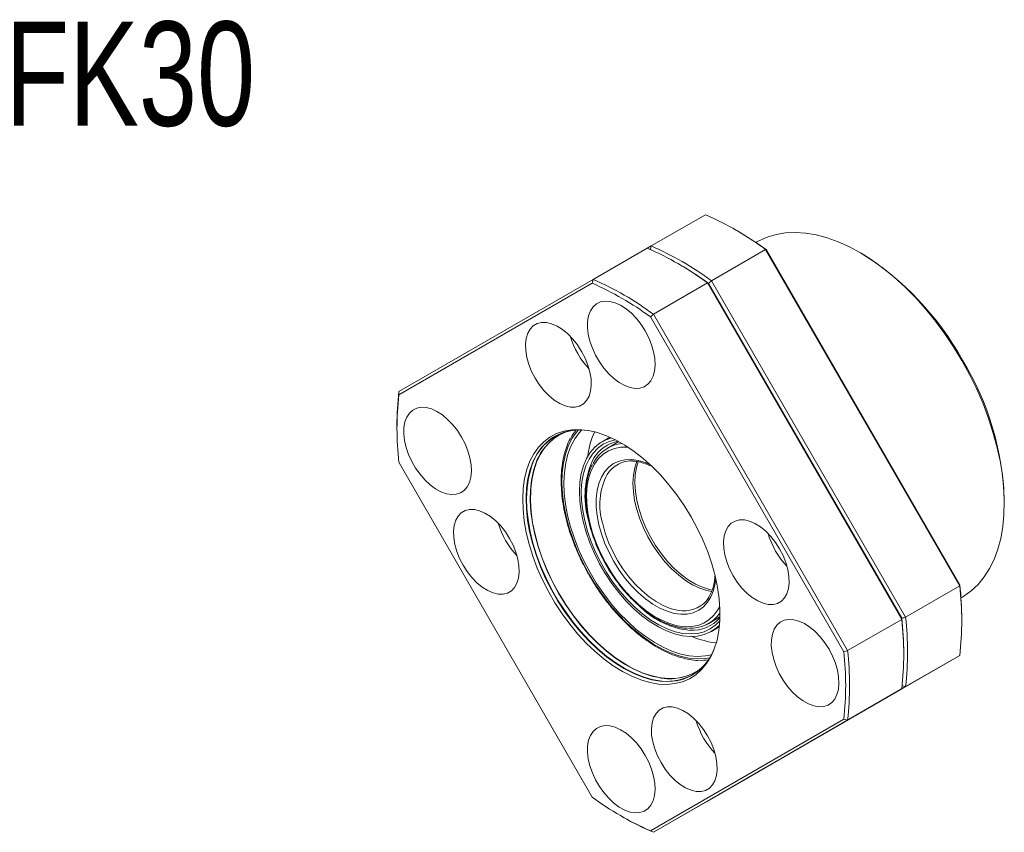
# Model space of a CAD drawing. Header units: millimetres. Extents: x 60 to 243, y 20 to 195.
# Tile 8 of 8: x 125 to 215, y 121 to 195. Entities that reach past the tile are written whole.
import ezdxf

# ---------------------------------------------------------------- set-up
doc = ezdxf.new("R2010")
doc.units = ezdxf.units.MM
doc.layers.add('FORMAT', color=7, linetype='Continuous')
doc.styles.add('SLDTEXTSTYLE0', font='TXT', dxfattribs={"width": 0.75})

msp = doc.modelspace()

# ---------------------------------------------------------------- linework, layer by layer
at = {"color": 7, "linetype": 'Continuous', "lineweight": 15}
for p, q in [((182.607, 174.103), (187.557, 176.96)), ((190.488, 175.48), (190.311, 175.582)), ((177.303, 171.041), (182.253, 173.898)), ((182.253, 173.898), (182.607, 174.103)), ((193.058, 173.784), (188.109, 170.926)), ((192.247, 174.47), (192.172, 174.427)), ((210.807, 143.043), (193.058, 173.784)), ((193.152, 173.74), (210.816, 143.146)), ((201.8, 173.438), (201.623, 173.54)), ((185.184, 172.419), (185.007, 172.521)), ((159.555, 160.792), (177.303, 171.041)), ((177.303, 171.041), (177.209, 170.698)), ((177.209, 170.698), (159.546, 160.498)), ((187.755, 170.722), (182.805, 167.865)), ((205.503, 139.981), (187.755, 170.722)), ((187.755, 170.722), (187.849, 170.679)), ((187.849, 170.679), (205.513, 140.085)), ((188.109, 170.926), (205.857, 140.186)), ((182.805, 167.865), (182.546, 167.617)), ((200.209, 137.023), (182.546, 167.617)), ((182.805, 167.865), (200.553, 137.124)), ((159.555, 160.792), (159.546, 160.498)), ((159.371, 157.721), (159.371, 157.517)), ((178.833, 156.623), (178.113, 156.207)), ((179.641, 156.223), (178.612, 155.629)), ((159.546, 154.335), (177.209, 123.741)), ((214.879, 150.578), (214.879, 150.782)), ((205.857, 140.186), (210.807, 143.043)), ((210.921, 141.95), (210.995, 141.993)), ((187.861, 139.607), (188.89, 140.201)), ((200.553, 137.124), (205.503, 139.981)), ((205.513, 140.085), (205.503, 139.981)), ((210.99, 139.76), (210.99, 139.964)), ((188.112, 138.886), (188.832, 139.302)), ((200.553, 137.124), (200.209, 137.023)), ((205.687, 136.699), (205.687, 136.903)), ((193.058, 126.441), (210.807, 136.69)), ((210.807, 136.69), (205.857, 133.832)), ((187.755, 123.379), (205.503, 133.628)), ((205.857, 133.832), (188.109, 123.583)), ((205.503, 133.628), (200.553, 130.771)), ((182.546, 120.661), (200.209, 130.861)), ((200.553, 130.771), (182.805, 120.522)), ((200.209, 130.861), (200.553, 130.771)), ((188.109, 123.583), (193.058, 126.441)), ((182.805, 120.522), (187.755, 123.379)), ((179.874, 122.002), (180.051, 121.899)), ((182.546, 120.661), (182.805, 120.522))]:
    msp.add_line(p, q, dxfattribs=at)
at = {"color": 7, "linetype": 'Continuous', "lineweight": 15, "flags": 128}
for points in [[(210.996, 163.645), (210.241, 164.887), (209.435, 166.089), (208.581, 167.244), (207.686, 168.345), (206.754, 169.384), (205.791, 170.357), (204.804, 171.257), (203.797, 172.078), (202.777, 172.816), (201.75, 173.467), (200.722, 174.026), (199.7, 174.489), (198.689, 174.855), (197.696, 175.121), (196.726, 175.286), (195.786, 175.348), (194.881, 175.307), (194.016, 175.163), (193.198, 174.917), (192.43, 174.571), (192.247, 174.47)], [(182.065, 166.335), (181.686, 166.927), (181.26, 167.47), (180.798, 167.951), (180.312, 168.358), (179.815, 168.68), (179.32, 168.908), (178.839, 169.037), (178.385, 169.063), (177.97, 168.986), (177.604, 168.807), (177.297, 168.532), (177.057, 168.167), (176.889, 167.722), (176.8, 167.208), (176.79, 166.639), (176.86, 166.029), (177.008, 165.395), (177.23, 164.752), (177.521, 164.118), (177.873, 163.508), (178.277, 162.939), (178.723, 162.425), (179.198, 161.979), (179.691, 161.614), (180.189, 161.338), (180.678, 161.159), (181.147, 161.082), (181.583, 161.107), (181.975, 161.235), (182.313, 161.463), (182.587, 161.784), (182.792, 162.191), (182.92, 162.672), (182.971, 163.215), (182.94, 163.806), (182.831, 164.43), (182.645, 165.071), (182.388, 165.711), (182.065, 166.335)], [(176.25, 164.473), (175.871, 165.062), (175.445, 165.602), (174.982, 166.077), (174.497, 166.475), (174.001, 166.785), (173.508, 166.998), (173.033, 167.109), (172.587, 167.115), (172.183, 167.015), (171.832, 166.813), (171.543, 166.513), (171.325, 166.124), (171.184, 165.656), (171.122, 165.123), (171.143, 164.538), (171.245, 163.918), (171.425, 163.28), (171.679, 162.641), (172, 162.019), (172.379, 161.43), (172.805, 160.89), (173.267, 160.415), (173.753, 160.017), (174.249, 159.707), (174.742, 159.493), (175.217, 159.382), (175.663, 159.377), (176.067, 159.477), (176.418, 159.679), (176.707, 159.979), (176.925, 160.368), (177.066, 160.836), (177.128, 161.369), (177.107, 161.954), (177.005, 162.573), (176.825, 163.211), (176.571, 163.85), (176.25, 164.473)], [(210.995, 141.993), (211.176, 142.102), (211.86, 142.594), (212.482, 143.18), (213.038, 143.857), (213.526, 144.621), (213.943, 145.466), (214.285, 146.388), (214.551, 147.381), (214.739, 148.44), (214.849, 149.557), (214.879, 150.727), (214.829, 151.941), (214.7, 153.194), (214.492, 154.477), (214.206, 155.782), (213.845, 157.102), (213.411, 158.429), (212.905, 159.755), (212.332, 161.071), (211.694, 162.371), (210.996, 163.645)], [(165.271, 156.637), (164.892, 157.229), (164.466, 157.772), (164.004, 158.253), (163.518, 158.66), (163.021, 158.982), (162.526, 159.21), (162.045, 159.339), (161.591, 159.365), (161.176, 159.288), (160.81, 159.109), (160.503, 158.834), (160.263, 158.469), (160.096, 158.024), (160.006, 157.51), (159.996, 156.941), (160.066, 156.331), (160.214, 155.697), (160.436, 155.054), (160.727, 154.42), (161.079, 153.81), (161.483, 153.241), (161.929, 152.727), (162.404, 152.281), (162.897, 151.916), (163.395, 151.64), (163.884, 151.461), (164.353, 151.384), (164.79, 151.409), (165.181, 151.537), (165.519, 151.765), (165.794, 152.086), (165.998, 152.493), (166.127, 152.974), (166.177, 153.517), (166.147, 154.108), (166.037, 154.732), (165.851, 155.373), (165.594, 156.013), (165.271, 156.637)], [(186.253, 149.361), (185.628, 150.378), (184.952, 151.355), (184.232, 152.282), (183.474, 153.15), (182.684, 153.953), (181.869, 154.683), (181.037, 155.334), (180.195, 155.901), (179.349, 156.377), (178.509, 156.76), (177.681, 157.045), (176.871, 157.23), (176.089, 157.313), (175.339, 157.295), (174.63, 157.174), (173.966, 156.952), (173.355, 156.632), (172.801, 156.215), (172.309, 155.705), (171.883, 155.107), (171.528, 154.427), (171.246, 153.669), (171.04, 152.842), (170.912, 151.951), (170.863, 151.006), (170.892, 150.013), (171.001, 148.982), (171.188, 147.923), (171.451, 146.843), (171.788, 145.754), (172.196, 144.664), (172.672, 143.582), (173.211, 142.519), (173.808, 141.484), (174.459, 140.486), (175.158, 139.533), (175.898, 138.635), (176.673, 137.798), (177.476, 137.031), (178.3, 136.339), (179.139, 135.73), (179.983, 135.208), (180.827, 134.778), (181.662, 134.444), (182.482, 134.209), (183.279, 134.074), (184.046, 134.042), (184.776, 134.111), (185.463, 134.283), (186.101, 134.554), (186.685, 134.923), (187.208, 135.387), (187.668, 135.942), (188.058, 136.581), (188.377, 137.301), (188.621, 138.095), (188.789, 138.955), (188.878, 139.874), (188.888, 140.844), (188.818, 141.857), (188.67, 142.903), (188.445, 143.974), (188.145, 145.059), (187.772, 146.15), (187.329, 147.237), (186.822, 148.311), (186.253, 149.361)], [(174.812, 157.117), (174.462, 156.97), (173.868, 156.627), (173.332, 156.187), (172.861, 155.655), (172.457, 155.035), (172.126, 154.333), (171.87, 153.556), (171.691, 152.71), (171.599, 151.913)], [(176.267, 157.288), (176.034, 157.037), (175.616, 156.464), (175.267, 155.809), (174.992, 155.076), (174.792, 154.273), (174.67, 153.407), (174.627, 152.486), (174.664, 151.519), (174.779, 150.516), (174.972, 149.484), (175.24, 148.434), (175.583, 147.376), (175.996, 146.32), (176.475, 145.275), (177.016, 144.251), (177.614, 143.258), (178.263, 142.306), (178.958, 141.402)], [(175.282, 156.594), (175.385, 156.78), (175.708, 157.273)], [(178.978, 156.558), (178.487, 156.393), (177.945, 156.104), (177.461, 155.717), (177.041, 155.238), (176.691, 154.671), (176.412, 154.024), (176.21, 153.304), (176.086, 152.518), (176.042, 151.676), (176.077, 150.787), (176.193, 149.862), (176.387, 148.91), (176.657, 147.943), (177, 146.971), (177.412, 146.006), (177.889, 145.059), (178.425, 144.139), (179.015, 143.258), (179.65, 142.426)], [(181.293, 154.411), (181.102, 153.831), (180.98, 153.161), (180.938, 152.433), (180.977, 151.658), (181.095, 150.848), (181.291, 150.016), (181.562, 149.173), (181.904, 148.334), (182.312, 147.509), (182.779, 146.713), (183.299, 145.957), (183.864, 145.252), (184.464, 144.609), (185.092, 144.039), (185.736, 143.548), (186.389, 143.146), (187.039, 142.838), (187.678, 142.629), (188.158, 142.537)], [(169.666, 147.385), (169.287, 147.974), (168.861, 148.514), (168.399, 148.989), (167.913, 149.387), (167.417, 149.697), (166.924, 149.911), (166.449, 150.022), (166.003, 150.027), (165.599, 149.927), (165.248, 149.725), (164.959, 149.425), (164.741, 149.036), (164.6, 148.568), (164.538, 148.035), (164.559, 147.45), (164.661, 146.831), (164.841, 146.193), (165.095, 145.553), (165.416, 144.931), (165.795, 144.342), (166.221, 143.802), (166.684, 143.327), (167.169, 142.929), (167.665, 142.619), (168.158, 142.406), (168.633, 142.295), (169.079, 142.289), (169.483, 142.389), (169.834, 142.591), (170.123, 142.891), (170.341, 143.28), (170.482, 143.748), (170.544, 144.281), (170.523, 144.866), (170.421, 145.486), (170.241, 146.124), (169.987, 146.763), (169.666, 147.385)], [(194.339, 146.428), (193.96, 147.017), (193.534, 147.556), (193.072, 148.031), (192.586, 148.43), (192.09, 148.739), (191.597, 148.953), (191.122, 149.064), (190.676, 149.07), (190.272, 148.97), (189.921, 148.767), (189.632, 148.467), (189.414, 148.078), (189.273, 147.611), (189.211, 147.077), (189.232, 146.493), (189.334, 145.873), (189.514, 145.235), (189.768, 144.596), (190.089, 143.973), (190.468, 143.384), (190.894, 142.845), (191.357, 142.369), (191.842, 141.971), (192.338, 141.661), (192.831, 141.448), (193.306, 141.337), (193.752, 141.331), (194.156, 141.431), (194.507, 141.634), (194.796, 141.934), (195.014, 142.323), (195.155, 142.79), (195.217, 143.324), (195.196, 143.908), (195.094, 144.528), (194.914, 145.166), (194.66, 145.805), (194.339, 146.428)], [(179.65, 142.426), (180.325, 141.652), (181.032, 140.944), (181.762, 140.311), (182.507, 139.761), (183.26, 139.298), (184.01, 138.929), (184.751, 138.658), (185.473, 138.487), (186.168, 138.419), (186.828, 138.455), (187.447, 138.593), (188.016, 138.833), (188.53, 139.172), (188.848, 139.46)], [(178.958, 141.402), (179.691, 140.555), (180.457, 139.774), (181.247, 139.065), (182.055, 138.436), (182.872, 137.891), (183.692, 137.437), (184.506, 137.077), (185.307, 136.815), (186.088, 136.653), (186.841, 136.593), (187.56, 136.635), (188.125, 136.747)], [(198.859, 137.248), (198.48, 137.839), (198.054, 138.382), (197.592, 138.864), (197.106, 139.27), (196.609, 139.592), (196.114, 139.82), (195.633, 139.949), (195.179, 139.975), (194.763, 139.898), (194.398, 139.719), (194.091, 139.444), (193.85, 139.079), (193.683, 138.634), (193.593, 138.12), (193.583, 137.551), (193.653, 136.942), (193.801, 136.307), (194.024, 135.665), (194.315, 135.03), (194.667, 134.42), (195.071, 133.851), (195.516, 133.337), (195.992, 132.892), (196.485, 132.526), (196.982, 132.251), (197.472, 132.072), (197.941, 131.994), (198.377, 132.019), (198.769, 132.148), (199.107, 132.375), (199.381, 132.697), (199.585, 133.103), (199.714, 133.584), (199.764, 134.127), (199.734, 134.718), (199.625, 135.342), (199.439, 135.983), (199.181, 136.624), (198.859, 137.248)], [(180.585, 135.678), (181.038, 135.441), (181.874, 135.074), (182.696, 134.806), (183.497, 134.639), (184.27, 134.575), (185.008, 134.614), (185.705, 134.757), (186.353, 135.001), (186.948, 135.344), (187.249, 135.573)], [(187.755, 129.34), (187.376, 129.929), (186.95, 130.468), (186.488, 130.944), (186.002, 131.342), (185.506, 131.652), (185.013, 131.865), (184.538, 131.976), (184.092, 131.982), (183.688, 131.882), (183.337, 131.679), (183.049, 131.379), (182.831, 130.99), (182.689, 130.523), (182.628, 129.989), (182.648, 129.405), (182.75, 128.785), (182.93, 128.147), (183.184, 127.508), (183.505, 126.886), (183.884, 126.296), (184.31, 125.757), (184.773, 125.282), (185.258, 124.884), (185.754, 124.574), (186.247, 124.36), (186.723, 124.249), (187.168, 124.243), (187.572, 124.343), (187.923, 124.546), (188.212, 124.846), (188.43, 125.235), (188.571, 125.703), (188.633, 126.236), (188.612, 126.82), (188.51, 127.44), (188.33, 128.078), (188.076, 128.717), (187.755, 129.34)], [(182.065, 127.55), (181.686, 128.141), (181.26, 128.684), (180.798, 129.166), (180.312, 129.572), (179.815, 129.894), (179.32, 130.122), (178.839, 130.251), (178.385, 130.277), (177.97, 130.2), (177.604, 130.021), (177.297, 129.746), (177.057, 129.381), (176.889, 128.936), (176.8, 128.422), (176.79, 127.853), (176.86, 127.244), (177.008, 126.609), (177.23, 125.967), (177.521, 125.332), (177.873, 124.722), (178.277, 124.153), (178.723, 123.639), (179.198, 123.194), (179.691, 122.828), (180.189, 122.553), (180.678, 122.374), (181.147, 122.296), (181.583, 122.321), (181.975, 122.45), (182.313, 122.677), (182.587, 122.999), (182.792, 123.405), (182.92, 123.886), (182.971, 124.429), (182.94, 125.02), (182.831, 125.644), (182.645, 126.285), (182.388, 126.926), (182.065, 127.55)]]:
    msp.add_lwpolyline(points, dxfattribs=at)
at = {"color": 8, "linetype": 'Continuous', "lineweight": 15, "flags": 128}
for points in [[(175.932, 157.286), (175.77, 157.092), (175.367, 156.495), (175.033, 155.817), (174.773, 155.065), (174.588, 154.244), (174.481, 153.362), (174.451, 152.428), (174.5, 151.449), (174.627, 150.435), (174.831, 149.395), (175.11, 148.338), (175.461, 147.275), (175.882, 146.213), (176.368, 145.164), (176.915, 144.136), (177.519, 143.139), (178.173, 142.182), (178.871, 141.274), (179.609, 140.422), (180.377, 139.635), (181.171, 138.92), (181.982, 138.282), (182.804, 137.729), (183.628, 137.264), (184.448, 136.893), (185.255, 136.618), (186.043, 136.442), (186.805, 136.367), (187.533, 136.393), (187.956, 136.458)], [(172.811, 155.936), (172.595, 155.693), (172.175, 155.102), (171.824, 154.43), (171.545, 153.682), (171.342, 152.865), (171.215, 151.985), (171.166, 151.051), (171.196, 150.071), (171.303, 149.053), (171.487, 148.006), (171.747, 146.94), (172.08, 145.864), (172.483, 144.787), (172.953, 143.719), (173.486, 142.67), (174.076, 141.647), (174.719, 140.661), (175.409, 139.721), (176.14, 138.833), (176.905, 138.007), (177.698, 137.249), (178.513, 136.566), (179.34, 135.964), (180.175, 135.448), (181.008, 135.024), (181.833, 134.694), (182.643, 134.461), (183.429, 134.329), (184.187, 134.296), (184.908, 134.365), (185.302, 134.45)], [(188.876, 139.851), (188.499, 139.468), (188.002, 139.111), (187.448, 138.854), (186.842, 138.698), (186.194, 138.646), (185.509, 138.699), (184.796, 138.855), (184.063, 139.113), (183.319, 139.47), (182.573, 139.921), (181.833, 140.462), (181.108, 141.087), (180.407, 141.786), (179.737, 142.554), (179.107, 143.38), (178.524, 144.255), (177.994, 145.168), (177.525, 146.109), (177.121, 147.067), (176.787, 148.031), (176.528, 148.989), (176.346, 149.93), (176.243, 150.844), (176.22, 151.718), (176.279, 152.544), (176.417, 153.311), (176.634, 154.01), (176.927, 154.634), (177.293, 155.175), (177.727, 155.626), (178.223, 155.982), (178.778, 156.24), (179.331, 156.387)], [(180.473, 155.724), (179.846, 155.714), (179.251, 155.602), (178.704, 155.389), (178.212, 155.076), (177.781, 154.668), (177.416, 154.17), (177.122, 153.589), (176.903, 152.931), (176.761, 152.205), (176.699, 151.42), (176.716, 150.586), (176.814, 149.714), (176.989, 148.813)], [(177.832, 148.633), (177.672, 149.467), (177.59, 150.273), (177.589, 151.038), (177.666, 151.752), (177.823, 152.404), (178.056, 152.985), (178.361, 153.486), (178.736, 153.9), (179.173, 154.221), (179.667, 154.444), (180.211, 154.567), (180.796, 154.586), (181.414, 154.502), (182.056, 154.317), (182.483, 154.142)], [(181.42, 154.387), (181.261, 153.86), (181.148, 153.182)], [(171.592, 153.693), (171.592, 153.691), (171.389, 152.874), (171.262, 151.996), (171.213, 151.063), (171.242, 150.084), (171.35, 149.068), (171.534, 148.023), (171.793, 146.958), (172.126, 145.884), (172.528, 144.809), (172.997, 143.742), (173.529, 142.694), (174.119, 141.673), (174.761, 140.688), (175.45, 139.749), (176.179, 138.863), (176.944, 138.037), (177.736, 137.28), (178.549, 136.598), (179.376, 135.997), (180.209, 135.483), (181.041, 135.059), (181.865, 134.729), (182.673, 134.497), (183.225, 134.394)], [(171.911, 153.762), (171.85, 153.546), (171.671, 152.7), (171.571, 151.793), (171.551, 150.834), (171.611, 149.83), (171.751, 148.791), (171.968, 147.727), (172.262, 146.647), (172.63, 145.561), (173.068, 144.479), (173.572, 143.41), (174.138, 142.365), (174.76, 141.352), (175.434, 140.381), (176.152, 139.46), (176.909, 138.599), (177.697, 137.805), (178.51, 137.084), (179.34, 136.444), (180.179, 135.89), (181.02, 135.428), (181.855, 135.061), (182.677, 134.793), (183.479, 134.626), (183.531, 134.619)], [(181.148, 153.182), (181.115, 152.448), (181.163, 151.669), (181.29, 150.856), (181.495, 150.022), (181.774, 149.179), (182.124, 148.34), (182.539, 147.519), (183.013, 146.726), (183.538, 145.975), (184.108, 145.277), (184.712, 144.642), (185.342, 144.08), (185.988, 143.6), (186.641, 143.208), (187.29, 142.911), (187.926, 142.713), (188.204, 142.658)], [(171.599, 151.913), (171.592, 151.803), (171.572, 150.844), (171.632, 149.84), (171.771, 148.802), (171.989, 147.738), (172.283, 146.658), (172.65, 145.572), (173.088, 144.49), (173.592, 143.422), (174.158, 142.376), (174.78, 141.364), (175.454, 140.393), (176.172, 139.473), (176.928, 138.611), (177.717, 137.817), (178.529, 137.097), (179.359, 136.457), (180.198, 135.903), (180.585, 135.678)], [(176.989, 148.813), (177.241, 147.897), (177.567, 146.976), (177.961, 146.061), (178.42, 145.165), (178.937, 144.298), (179.505, 143.472), (180.119, 142.697), (180.769, 141.982), (181.448, 141.337), (182.148, 140.77), (182.859, 140.287), (183.572, 139.895), (184.279, 139.599), (184.971, 139.403), (185.638, 139.309), (186.274, 139.318), (186.868, 139.43), (187.415, 139.644), (187.907, 139.957), (188.338, 140.364), (188.703, 140.862), (188.874, 141.172)], [(188.509, 143.703), (188.453, 143.28), (188.296, 142.628), (188.063, 142.047), (187.758, 141.546), (187.383, 141.132), (186.946, 140.811), (186.452, 140.588), (185.908, 140.466), (185.323, 140.446), (184.705, 140.53), (184.063, 140.716), (183.407, 141), (182.745, 141.38), (182.088, 141.849), (181.445, 142.401), (180.825, 143.028), (180.238, 143.72), (179.693, 144.467), (179.196, 145.259), (178.756, 146.083), (178.378, 146.929), (178.069, 147.783), (177.832, 148.633)], [(178.178, 148.699), (178.412, 147.86), (178.719, 147.018), (179.095, 146.184), (179.533, 145.372), (180.028, 144.594), (180.571, 143.862), (181.155, 143.187), (181.77, 142.58), (182.407, 142.048), (183.057, 141.601), (183.71, 141.245), (184.355, 140.986), (184.984, 140.827), (185.456, 140.775)]]:
    msp.add_lwpolyline(points, dxfattribs=at)
at = {"color": 7, "linetype": 'Continuous', "lineweight": 15}
for centre, radius, start, end in [((176.644, 151.704), 27.512, 53.37301, 66.63237), ((175.426, 149.498), 30.032, 53.82502, 59.89949), ((171.341, 148.643), 27.512, 53.37301, 66.63237), ((171.695, 148.847), 27.512, 53.37301, 66.63237), ((187.674, 150.796), 26.687, 28.85443, 58.04055), ((170.122, 146.436), 30.032, 53.82502, 59.89949), ((166.391, 145.785), 27.512, 53.37301, 66.63237), ((166.326, 145.683), 27.28, 53.51797, 66.4874), ((182.006, 167.796), 7.066, 195.9543, 224.04032), ((188.747, 150.032), 26.143, 1.64315, 31.45707), ((184.236, 157.774), 24.865, 173.02894, 180.12159), ((186.658, 157.417), 27.286, 173.51634, 186.48366), ((176.146, 152.617), 4.679, 96.90493, 166.69755), ((176.678, 152.568), 4.915, 112.08463, 165.93185), ((176.058, 152.76), 4.542, 80.87969, 135.62953), ((183.948, 154.141), 7.167, 155.22398, 173.87335), ((180.248, 152.781), 3.279, 95.15184, 154.07402), ((180.197, 152.998), 3.318, 100.75485, 148.49449), ((180.829, 151.795), 2.672, 87.00481, 147.59222), ((175.422, 150.708), 7.066, 195.9543, 224.04035), ((200.095, 149.75), 7.066, 195.95433, 224.04029), ((180.953, 139.914), 30.037, 0.09552, 6.17682), ((183.471, 139.866), 27.519, 353.3714, 6.6286), ((185.636, 143.453), 2.684, 266.15393, 325.33774), ((186.207, 142.461), 3.29, 266.57014, 324.71332), ((186.338, 142.363), 3.389, 266.91041, 318.79542), ((178.168, 136.805), 27.519, 353.3714, 6.6286), ((175.65, 136.853), 30.037, 0.09552, 6.17682), ((178.522, 137.009), 27.519, 353.3714, 6.6286), ((189.274, 145.102), 7.3, 246.29225, 264.59964), ((184.033, 138.903), 4.631, 285.90761, 338.57757), ((173.097, 133.942), 27.286, 353.51634, 6.48366), ((173.218, 133.947), 27.519, 353.3714, 6.6286), ((184.077, 138.898), 4.584, 259.29123, 332.52267), ((187.24, 141.528), 5.291, 267.69352, 276.43605), ((184.338, 139.184), 4.636, 259.96864, 309.10972), ((193.512, 132.662), 7.066, 195.95428, 224.04033), ((193.429, 145.675), 27.28, 233.51797, 246.4874), ((192.665, 143.674), 25.165, 239.91556, 246.9318)]:
    msp.add_arc(centre, radius, start, end, dxfattribs=at)
at = {"color": 8, "linetype": 'Continuous', "lineweight": 15}
for centre, radius, start, end in [((184.324, 151.262), 7.772, 153.48744, 196.73004), ((184.022, 150.47), 6.107, 153.16187, 196.85591), ((186.862, 146.379), 7.434, 226.02258, 264.54563)]:
    msp.add_arc(centre, radius, start, end, dxfattribs=at)
at = {"color": 7, "linetype": 'Continuous', "lineweight": 15}
for points in [[(182.607, 174.103), (182.575, 173.988), (182.544, 173.874), (182.513, 173.759)], [(193.058, 173.784), (193.09, 173.769), (193.121, 173.755), (193.152, 173.74)], [(188.109, 170.926), (188.022, 170.844), (187.936, 170.761), (187.849, 170.679)], [(210.807, 143.043), (210.81, 143.077), (210.813, 143.112), (210.816, 143.146)], [(205.513, 140.085), (205.627, 140.118), (205.742, 140.152), (205.857, 140.186)], [(205.857, 133.832), (205.742, 133.862), (205.627, 133.892), (205.513, 133.922)]]:
    msp.add_open_spline(points, degree=3, dxfattribs=at)
for points, knots in [([(175.224, 156.529), (175.213, 156.511), (175.08, 156.289), (174.884, 155.797), (174.645, 155.054), (174.482, 154.243), (174.388, 153.381), (174.367, 152.473), (174.417, 151.526), (174.538, 150.549), (174.729, 149.55), (174.988, 148.535), (175.313, 147.514), (175.702, 146.494), (176.15, 145.483), (176.655, 144.49), (177.213, 143.522), (177.819, 142.586), (178.468, 141.69), (179.156, 140.842), (179.876, 140.048), (180.624, 139.313), (181.393, 138.645), (182.178, 138.049), (182.973, 137.529), (183.771, 137.089), (184.567, 136.735), (185.355, 136.466), (186.124, 136.298), (186.654, 136.219), (186.918, 136.224), (186.941, 136.224)], [0, 0, 0, 0, 0.003181, 0.039645, 0.07626, 0.112987, 0.149783, 0.186613, 0.223452, 0.260283, 0.297102, 0.333906, 0.370697, 0.407476, 0.444246, 0.48101, 0.517772, 0.554536, 0.591302, 0.628076, 0.66486, 0.701659, 0.738474, 0.775308, 0.812163, 0.849038, 0.885927, 0.922815, 0.959675, 0.996469, 1, 1, 1, 1]), ([(177.244, 154.144), (177.215, 154.094), (177.082, 153.865), (176.912, 153.387), (176.737, 152.717), (176.639, 151.985), (176.611, 151.207), (176.656, 150.39), (176.76, 149.603), (176.873, 149.086), (176.923, 148.858)], [0, 0, 0, 0, 0.038901, 0.1791391, 0.3202245, 0.4618792, 0.603832, 0.7458839, 0.8878995, 1, 1, 1, 1]), ([(180.914, 154.438), (180.926, 154.438), (181.111, 154.445), (181.502, 154.374), (182.05, 154.236), (182.419, 154.072), (182.589, 153.997)], [0, 0, 0, 0, 0.0237424, 0.3683845, 0.7101602, 1, 1, 1, 1]), ([(176.923, 148.858), (176.961, 148.705), (177.07, 148.262), (177.303, 147.521), (177.639, 146.644), (178.036, 145.777), (178.489, 144.929), (178.992, 144.11), (179.54, 143.329), (180.129, 142.594), (180.75, 141.912), (181.399, 141.291), (182.068, 140.738), (182.75, 140.259), (183.439, 139.859), (184.128, 139.543), (184.808, 139.318), (185.41, 139.186), (185.772, 139.171), (185.921, 139.165)], [0, 0, 0, 0, 0.032445, 0.094008, 0.155558, 0.217087, 0.278603, 0.340117, 0.401638, 0.463175, 0.524738, 0.586339, 0.647987, 0.709688, 0.771445, 0.833248, 0.895057, 0.956793, 1, 1, 1, 1]), ([(188.437, 143.917), (188.425, 143.771), (188.394, 143.405), (188.271, 142.881), (188.072, 142.357), (187.908, 142.024), (187.797, 141.889), (187.79, 141.881)], [0, 0, 0, 0, 0.1790085, 0.4462934, 0.7138231, 0.98229, 1, 1, 1, 1])]:
    msp.add_open_spline(points, degree=3, knots=knots, dxfattribs=at)

# ---------------------------------------------------------------- texts
at = {"layer": 'FORMAT', "color": 7, "insert": (123.578, 194.613), "char_height": 9.525, "attachment_point": 1, "style": 'SLDTEXTSTYLE0'}
msp.add_mtext('FK30', dxfattribs=at)

doc.saveas('drawing.dxf')
